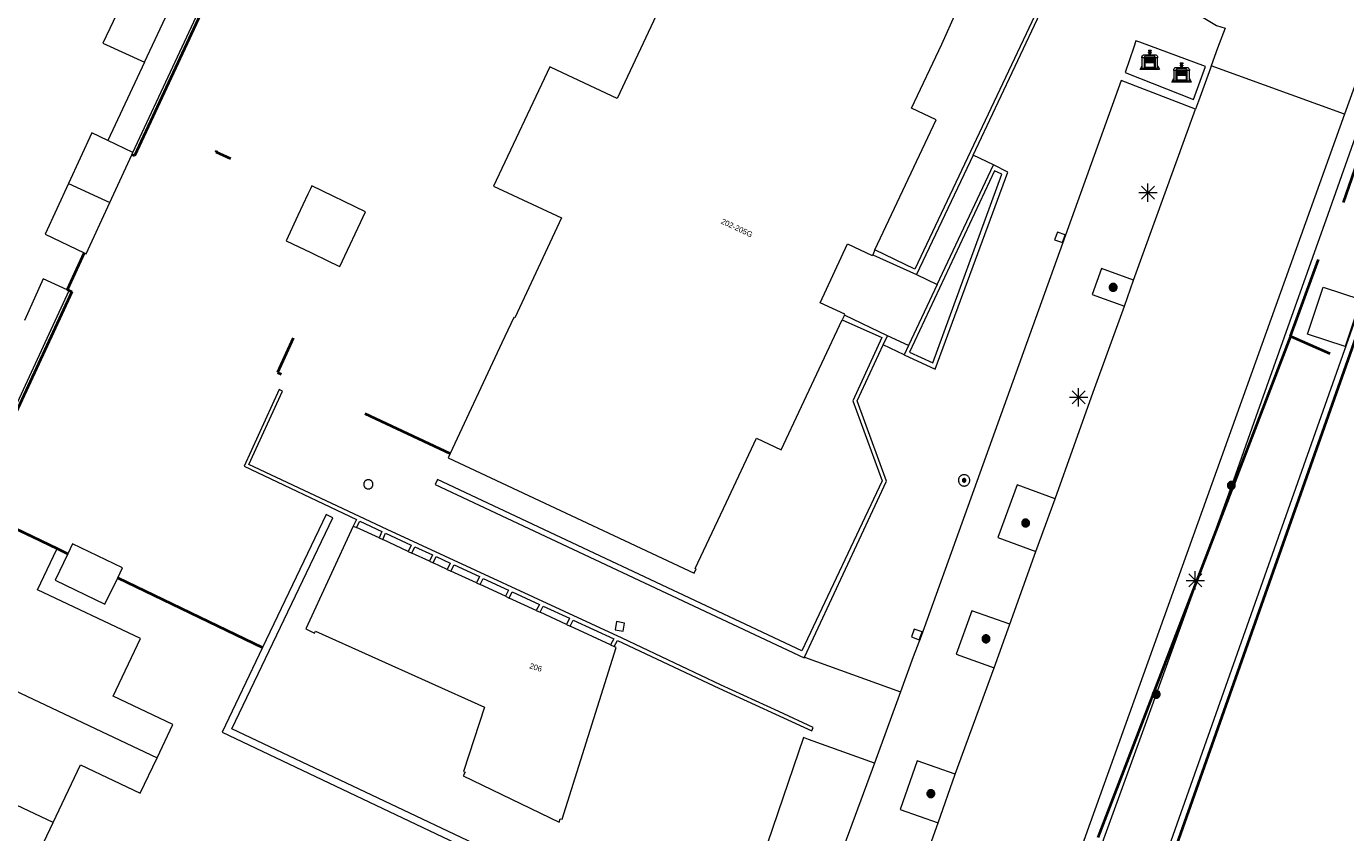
# Model space of a CAD drawing. Header units: metres. Extents: x 135779 to 137489, y 452643 to 455118.
# Tile 26 of 256: x 136260 to 136332, y 453108 to 453152. Entities that reach past the tile are written whole.
import ezdxf
from ezdxf.enums import TextEntityAlignment as Align

# ---------------------------------------------------------------- set-up
doc = ezdxf.new("R2010")
doc.units = ezdxf.units.M
doc.linetypes.add('DGN_Style_4', pattern=[89.853097, 44.898487, -22.449243, 0.056123, -22.449243])
for name, color, linetype, lineweight in [('KTop_BAK_Afval apart plaats', 96, 'Continuous', 13), ('KTop_BTD_Groenvoorziening', 62, 'Continuous', 13), ('KTop_NAR_Huisnummer (t)', 7, 'Continuous', 13), ('KTop_OBW_Overig Plus', 1, 'Continuous', 13), ('KTop_PAL_Afsluitpaal', 222, 'Continuous', 13), ('KTop_PAL_Lichtmast', 40, 'Continuous', 13), ('KTop_PND_Grondvlaksituatie van BAG-pand [tachy]', 1, 'Continuous', 13), ('KTop_PND_Pandscheiding', 40, 'Continuous', 13), ('KTop_PUT_Inspectie- of rioolput', 15, 'Continuous', 13), ('KTop_PUT_Kolk', 15, 'Continuous', 13), ('KTop_SHD_Damwand (l)', 1, 'Continuous', 40), ('KTop_SHD_Hek (l)', 15, 'DGN_Style_4', 40), ('KTop_SHD_Kademuur', 16, 'Continuous', 13), ('KTop_SHD_Muur', 15, 'Continuous', 13), ('KTop_VGO_Boom', 92, 'Continuous', 13), ('KTop_WGD_Parkeervlak', 251, 'Continuous', 13), ('KTop_WGD_Rijbaan_Lokale weg', 251, 'Continuous', 13), ('KTop_WGD_Rijbaan_Lokale weg_verkeersdrempel', 40, 'Continuous', 13), ('KTop_WGD_Voetpad', 251, 'Continuous', 13), ('KTop_WGD_Voetpad op trap', 251, 'Continuous', 13), ('KTop_WGD_Voetpad_achterpad', 251, 'Continuous', 13)]:
    doc.layers.add(name, color=color, linetype=linetype, lineweight=lineweight)
doc.styles.add('Style-ROVU', font='ROVU.shx')

# ---------------------------------------------------------------- blocks, each defined once
blk = doc.blocks.new('BAK_Afval_apart_plaats')
at = {"layer": 'KTop_BAK_Afval apart plaats'}
for p, q in [((-0.43, 0.141), (-0.425, 0.168)), ((-0.43, 0.118), (-0.43, 0.141)), ((-0.29, 0.118), (-0.43, 0.118)), ((-0.43, 0.118), (-0.43, -0.457)), ((-0.29, 0.118), (-0.43, 0.118)), ((-0.425, 0.168), (-0.416, 0.193)), ((-0.416, 0.193), (-0.403, 0.215)), ((-0.403, 0.215), (-0.384, 0.24)), ((-0.384, 0.24), (-0.364, 0.258)), ((-0.364, 0.258), (-0.342, 0.272)), ((-0.342, 0.272), (0, 0.272)), ((-0.282, 0.167), (-0.29, 0.146)), ((-0.282, 0.167), (-0.29, 0.146)), ((-0.29, 0.146), (-0.29, 0.118)), ((-0.29, 0.146), (-0.29, 0.118)), ((-0.29, -0.429), (-0.29, 0.118)), ((-0.29, 0.118), (-0.29, -0.429)), ((-0.273, 0.186), (-0.282, 0.167)), ((-0.273, 0.186), (-0.282, 0.167)), ((-0.248, 0.217), (-0.273, 0.186)), ((-0.248, 0.217), (-0.273, 0.186)), ((0.248, 0.217), (-0.248, 0.217)), ((0.248, 0.217), (-0.248, 0.217)), ((-0.242, 0.081), (-0.242, 0.153)), ((-0.242, 0.153), (0.242, 0.153)), ((0.242, 0.081), (-0.242, 0.081)), ((-0.242, 0.034), (-0.242, 0.081)), ((-0.242, 0.081), (0.242, 0.081)), ((-0.242, -0.059), (-0.242, 0.034)), ((-0.242, 0.034), (0.242, 0.034)), ((0.242, 0.034), (-0.242, 0.034)), ((-0.073, 0.513), (-0.072, 0.515)), ((-0.073, 0.513), (-0.073, 0.49)), ((-0.072, 0.511), (-0.073, 0.513)), ((-0.072, 0.511), (-0.073, 0.513)), ((-0.073, 0.49), (-0.072, 0.488)), ((-0.073, 0.399), (-0.073, 0.376)), ((-0.072, 0.397), (-0.073, 0.399)), ((-0.073, 0.376), (-0.072, 0.374)), ((-0.072, 0.515), (-0.071, 0.516)), ((-0.07, 0.51), (-0.072, 0.511)), ((-0.07, 0.51), (-0.072, 0.511)), ((-0.072, 0.488), (-0.07, 0.486)), ((-0.07, 0.396), (-0.072, 0.397)), ((-0.072, 0.374), (-0.07, 0.373)), ((-0.071, 0.516), (-0.07, 0.517)), ((-0.07, 0.517), (-0.067, 0.519)), ((-0.069, 0.509), (-0.07, 0.51)), ((-0.069, 0.509), (-0.07, 0.51)), ((-0.07, 0.486), (-0.069, 0.485)), ((-0.069, 0.395), (-0.07, 0.396)), ((-0.07, 0.373), (-0.069, 0.371)), ((-0.066, 0.507), (-0.069, 0.509)), ((-0.066, 0.507), (-0.069, 0.509)), ((-0.069, 0.485), (-0.066, 0.484)), ((-0.066, 0.394), (-0.069, 0.395)), ((-0.069, 0.371), (-0.066, 0.37)), ((-0.067, 0.519), (-0.065, 0.52)), ((-0.063, 0.506), (-0.066, 0.507)), ((-0.063, 0.506), (-0.066, 0.507)), ((-0.066, 0.484), (-0.063, 0.483)), ((-0.063, 0.392), (-0.066, 0.394)), ((-0.066, 0.37), (-0.063, 0.369)), ((-0.065, 0.52), (-0.061, 0.521)), ((-0.059, 0.505), (-0.063, 0.506)), ((-0.059, 0.505), (-0.063, 0.506)), ((-0.063, 0.483), (-0.059, 0.482)), ((-0.059, 0.391), (-0.063, 0.392)), ((-0.063, 0.369), (-0.059, 0.368)), ((-0.061, 0.521), (-0.055, 0.523)), ((-0.054, 0.504), (-0.059, 0.505)), ((-0.054, 0.504), (-0.059, 0.505)), ((-0.059, 0.482), (-0.054, 0.481)), ((-0.054, 0.39), (-0.059, 0.391)), ((-0.059, 0.368), (-0.054, 0.367)), ((-0.055, 0.523), (-0.049, 0.524)), ((-0.048, 0.503), (-0.054, 0.504)), ((-0.048, 0.503), (-0.054, 0.504)), ((-0.054, 0.481), (-0.048, 0.48)), ((-0.048, 0.389), (-0.054, 0.39)), ((-0.054, 0.367), (-0.048, 0.366)), ((-0.049, 0.524), (-0.043, 0.525)), ((-0.043, 0.502), (-0.048, 0.503)), ((-0.043, 0.502), (-0.048, 0.503)), ((-0.048, 0.48), (-0.043, 0.479)), ((-0.043, 0.388), (-0.048, 0.389)), ((-0.048, 0.366), (-0.043, 0.365)), ((-0.043, 0.525), (-0.035, 0.526)), ((-0.036, 0.501), (-0.043, 0.502)), ((-0.036, 0.501), (-0.043, 0.502)), ((-0.043, 0.479), (-0.036, 0.478)), ((-0.036, 0.388), (-0.043, 0.388)), ((-0.043, 0.365), (-0.036, 0.364)), ((-0.03, 0.501), (-0.036, 0.501)), ((-0.03, 0.501), (-0.036, 0.501)), ((-0.036, 0.478), (-0.03, 0.478)), ((-0.03, 0.387), (-0.036, 0.388)), ((-0.036, 0.364), (-0.03, 0.364)), ((-0.035, 0.526), (-0.029, 0.527)), ((-0.021, 0.5), (-0.03, 0.501)), ((-0.021, 0.5), (-0.03, 0.501)), ((-0.03, 0.478), (-0.028, 0.478)), ((-0.021, 0.387), (-0.03, 0.387)), ((-0.03, 0.364), (-0.028, 0.364)), ((-0.029, 0.527), (-0.023, 0.527)), ((-0.028, 0.478), (-0.021, 0.477)), ((-0.028, 0.468), (-0.028, 0.478)), ((-0.028, 0.478), (-0.021, 0.477)), ((-0.028, 0.4), (-0.028, 0.468)), ((-0.028, 0.468), (-0.021, 0.468)), ((-0.021, 0.468), (-0.028, 0.468)), ((-0.021, 0.4), (-0.028, 0.4)), ((-0.028, 0.364), (-0.021, 0.363)), ((-0.028, 0.355), (-0.028, 0.364)), ((-0.028, 0.364), (-0.021, 0.363)), ((-0.028, 0.272), (-0.028, 0.355)), ((-0.028, 0.355), (-0.021, 0.354)), ((-0.021, 0.354), (-0.028, 0.355)), ((0.028, 0.272), (-0.028, 0.272)), ((-0.023, 0.527), (-0.013, 0.528)), ((-0.014, 0.5), (-0.021, 0.5)), ((-0.014, 0.5), (-0.021, 0.5)), ((-0.021, 0.477), (-0.014, 0.477)), ((-0.021, 0.477), (-0.014, 0.477)), ((-0.021, 0.468), (-0.014, 0.468)), ((-0.014, 0.468), (-0.021, 0.468)), ((-0.014, 0.399), (-0.021, 0.4)), ((-0.014, 0.386), (-0.021, 0.387)), ((-0.021, 0.363), (-0.014, 0.363)), ((-0.021, 0.363), (-0.014, 0.363)), ((-0.021, 0.354), (-0.014, 0.354)), ((-0.014, 0.354), (-0.021, 0.354)), ((0, 0.5), (-0.014, 0.5)), ((0, 0.5), (-0.014, 0.5)), ((-0.014, 0.477), (0, 0.477)), ((-0.014, 0.477), (0, 0.477)), ((-0.014, 0.468), (0, 0.468)), ((0, 0.468), (-0.014, 0.468)), ((0, 0.399), (-0.014, 0.399)), ((0, 0.386), (-0.014, 0.386)), ((-0.014, 0.363), (0, 0.363)), ((-0.014, 0.363), (0, 0.363)), ((-0.014, 0.354), (0, 0.354)), ((0, 0.354), (-0.014, 0.354)), ((-0.013, 0.528), (-0.005, 0.528)), ((-0.005, 0.528), (0, 0.528)), ((0, 0.528), (0.005, 0.528)), ((0, 0.5), (0, 0.477)), ((0, 0.477), (0, 0.5)), ((0, 0.477), (0, 0.5)), ((0, 0.5), (0.014, 0.5)), ((0.014, 0.5), (0, 0.5)), ((0.014, 0.477), (0, 0.477)), ((0, 0.477), (0.014, 0.477)), ((0.014, 0.468), (0, 0.468)), ((0, 0.468), (0, 0.399)), ((0, 0.468), (0, 0.399)), ((0.014, 0.468), (0, 0.468)), ((0, 0.399), (0.014, 0.399)), ((0, 0.363), (0, 0.386)), ((0, 0.363), (0, 0.386)), ((0, 0.386), (0.014, 0.386)), ((0.014, 0.363), (0, 0.363)), ((0, 0.363), (0.014, 0.363)), ((0, 0.354), (0.014, 0.354)), ((0, 0.272), (0, 0.354)), ((0, 0.354), (0, 0.272)), ((0.014, 0.354), (0, 0.354)), ((0, 0.272), (0.342, 0.272)), ((0.028, 0.272), (0, 0.272)), ((0, 0.272), (0.028, 0.272)), ((0.005, 0.528), (0.013, 0.528)), ((0.013, 0.528), (0.023, 0.527)), ((0.014, 0.5), (0.021, 0.5)), ((0.021, 0.5), (0.014, 0.5)), ((0.021, 0.477), (0.014, 0.477)), ((0.014, 0.477), (0.021, 0.477)), ((0.021, 0.468), (0.014, 0.468)), ((0.021, 0.468), (0.014, 0.468)), ((0.014, 0.399), (0.021, 0.4)), ((0.014, 0.386), (0.021, 0.387)), ((0.021, 0.363), (0.014, 0.363)), ((0.014, 0.363), (0.021, 0.363)), ((0.014, 0.354), (0.021, 0.354)), ((0.021, 0.354), (0.014, 0.354)), ((0.021, 0.5), (0.03, 0.501)), ((0.03, 0.501), (0.021, 0.5)), ((0.028, 0.478), (0.021, 0.477)), ((0.021, 0.477), (0.028, 0.478)), ((0.021, 0.468), (0.028, 0.468)), ((0.028, 0.468), (0.021, 0.468)), ((0.028, 0.468), (0.021, 0.468)), ((0.021, 0.4), (0.028, 0.4)), ((0.021, 0.387), (0.03, 0.387)), ((0.028, 0.364), (0.021, 0.363)), ((0.021, 0.363), (0.028, 0.364)), ((0.021, 0.354), (0.028, 0.355)), ((0.028, 0.355), (0.021, 0.354)), ((0.023, 0.527), (0.029, 0.527)), ((0.03, 0.478), (0.028, 0.478)), ((0.028, 0.478), (0.028, 0.468)), ((0.028, 0.4), (0.028, 0.468)), ((0.03, 0.364), (0.028, 0.364)), ((0.028, 0.364), (0.028, 0.355)), ((0.028, 0.355), (0.028, 0.272)), ((0.029, 0.527), (0.035, 0.526)), ((0.03, 0.501), (0.036, 0.501)), ((0.036, 0.501), (0.03, 0.501)), ((0.036, 0.478), (0.03, 0.478)), ((0.03, 0.387), (0.036, 0.388)), ((0.036, 0.364), (0.03, 0.364)), ((0.035, 0.526), (0.043, 0.525)), ((0.036, 0.501), (0.043, 0.502)), ((0.043, 0.502), (0.036, 0.501)), ((0.043, 0.479), (0.036, 0.478)), ((0.036, 0.388), (0.043, 0.388)), ((0.043, 0.365), (0.036, 0.364)), ((0.043, 0.525), (0.049, 0.524)), ((0.043, 0.502), (0.048, 0.503)), ((0.048, 0.503), (0.043, 0.502)), ((0.048, 0.48), (0.043, 0.479)), ((0.043, 0.388), (0.048, 0.389)), ((0.048, 0.366), (0.043, 0.365)), ((0.048, 0.503), (0.054, 0.504)), ((0.054, 0.504), (0.048, 0.503)), ((0.054, 0.481), (0.048, 0.48)), ((0.048, 0.389), (0.054, 0.39)), ((0.054, 0.367), (0.048, 0.366)), ((0.049, 0.524), (0.055, 0.523)), ((0.054, 0.504), (0.059, 0.505)), ((0.059, 0.505), (0.054, 0.504)), ((0.059, 0.482), (0.054, 0.481)), ((0.054, 0.39), (0.059, 0.391)), ((0.059, 0.368), (0.054, 0.367)), ((0.055, 0.523), (0.061, 0.521)), ((0.059, 0.505), (0.063, 0.506)), ((0.063, 0.506), (0.059, 0.505)), ((0.063, 0.483), (0.059, 0.482)), ((0.059, 0.391), (0.063, 0.392)), ((0.063, 0.369), (0.059, 0.368)), ((0.061, 0.521), (0.065, 0.52)), ((0.063, 0.506), (0.066, 0.507)), ((0.066, 0.507), (0.063, 0.506)), ((0.066, 0.484), (0.063, 0.483)), ((0.063, 0.392), (0.066, 0.394)), ((0.066, 0.37), (0.063, 0.369)), ((0.065, 0.52), (0.067, 0.519)), ((0.066, 0.507), (0.069, 0.509)), ((0.069, 0.509), (0.066, 0.507)), ((0.069, 0.485), (0.066, 0.484)), ((0.066, 0.394), (0.069, 0.395)), ((0.069, 0.371), (0.066, 0.37)), ((0.067, 0.519), (0.07, 0.517)), ((0.069, 0.509), (0.07, 0.51)), ((0.07, 0.51), (0.069, 0.509)), ((0.07, 0.486), (0.069, 0.485)), ((0.069, 0.395), (0.07, 0.396)), ((0.07, 0.373), (0.069, 0.371)), ((0.07, 0.517), (0.071, 0.516)), ((0.07, 0.51), (0.072, 0.511)), ((0.072, 0.511), (0.07, 0.51)), ((0.072, 0.488), (0.07, 0.486)), ((0.07, 0.396), (0.072, 0.397)), ((0.072, 0.374), (0.07, 0.373)), ((0.071, 0.516), (0.072, 0.515)), ((0.072, 0.515), (0.073, 0.513)), ((0.072, 0.511), (0.073, 0.513)), ((0.073, 0.513), (0.072, 0.511)), ((0.073, 0.49), (0.072, 0.488)), ((0.072, 0.397), (0.073, 0.399)), ((0.073, 0.376), (0.072, 0.374)), ((0.073, 0.513), (0.073, 0.49)), ((0.073, 0.399), (0.073, 0.376)), ((0.242, 0.153), (0.242, 0.081)), ((0.242, 0.081), (0.242, 0.034)), ((0.242, 0.034), (0.242, -0.059)), ((0.273, 0.186), (0.248, 0.217)), ((0.273, 0.186), (0.248, 0.217)), ((0.282, 0.167), (0.273, 0.186)), ((0.282, 0.167), (0.273, 0.186)), ((0.29, 0.146), (0.282, 0.167)), ((0.29, 0.146), (0.282, 0.167)), ((0.29, 0.118), (0.29, 0.146)), ((0.29, 0.118), (0.29, 0.146)), ((0.43, 0.118), (0.29, 0.118)), ((0.29, 0.118), (0.29, -0.429)), ((0.43, 0.118), (0.29, 0.118)), ((0.29, -0.429), (0.29, 0.118)), ((0.342, 0.272), (0.364, 0.258)), ((0.364, 0.258), (0.384, 0.24)), ((0.384, 0.24), (0.403, 0.215)), ((0.403, 0.215), (0.416, 0.193)), ((0.416, 0.193), (0.425, 0.168)), ((0.425, 0.168), (0.43, 0.141)), ((0.43, 0.141), (0.43, 0.118)), ((0.43, -0.457), (0.43, 0.118)), ((-0.528, -0.528), (-0.43, -0.332)), ((0.528, -0.528), (-0.528, -0.528)), ((-0.43, -0.332), (-0.43, -0.457)), ((-0.43, -0.457), (0.43, -0.457)), ((-0.43, -0.457), (0.43, -0.457)), ((0.29, -0.429), (-0.29, -0.429)), ((-0.29, -0.429), (0.29, -0.429)), ((0.242, -0.059), (-0.242, -0.059)), ((-0.242, -0.059), (-0.242, -0.092)), ((0.242, -0.059), (-0.242, -0.059)), ((-0.242, -0.092), (0.242, -0.092)), ((-0.242, -0.11), (-0.242, -0.092)), ((-0.242, -0.092), (0.242, -0.092)), ((0.242, -0.11), (-0.242, -0.11)), ((0.242, -0.11), (-0.242, -0.11)), ((-0.242, -0.147), (0.242, -0.147)), ((-0.242, -0.41), (-0.242, -0.147)), ((0.242, -0.41), (-0.242, -0.41)), ((0.242, -0.11), (0.242, -0.059)), ((0.242, -0.092), (0.242, -0.11)), ((0.242, -0.092), (0.242, -0.11)), ((0.242, -0.147), (0.242, -0.41)), ((0.43, -0.457), (0.43, -0.332)), ((0.43, -0.332), (0.528, -0.528))]:
    blk.add_line(p, q, dxfattribs=at)
at = {"layer": 'KTop_BAK_Afval apart plaats', "flags": 128}
blk.add_lwpolyline([(0.029, 0.413), (0.035, 0.412), (0.043, 0.411), (0.049, 0.41), (0.055, 0.409), (0.061, 0.407), (0.065, 0.406), (0.067, 0.405), (0.07, 0.403), (0.071, 0.402), (0.072, 0.401), (0.073, 0.399), (0.072, 0.397), (0.07, 0.396), (0.069, 0.395), (0.066, 0.394), (0.063, 0.392), (0.059, 0.391), (0.054, 0.39), (0.048, 0.389), (0.043, 0.388), (0.036, 0.388), (0.03, 0.387), (0.021, 0.387), (0.014, 0.386), (0, 0.386), (-0.014, 0.386), (-0.021, 0.387), (-0.03, 0.387), (-0.036, 0.388), (-0.043, 0.388), (-0.048, 0.389), (-0.054, 0.39), (-0.059, 0.391), (-0.063, 0.392), (-0.066, 0.394), (-0.069, 0.395), (-0.07, 0.396), (-0.072, 0.397), (-0.073, 0.399), (-0.072, 0.401), (-0.071, 0.402), (-0.07, 0.403), (-0.067, 0.405), (-0.065, 0.406), (-0.061, 0.407), (-0.055, 0.409), (-0.049, 0.41), (-0.043, 0.411), (-0.035, 0.412), (-0.029, 0.413), (-0.028, 0.413), (-0.028, 0.4), (-0.021, 0.4), (-0.014, 0.399), (0, 0.399), (0.014, 0.399), (0.021, 0.4), (0.028, 0.4), (0.028, 0.413), (0.029, 0.413), (0.028, 0.413)], dxfattribs=at)
at = {"layer": 'KTop_BAK_Afval apart plaats'}
for p in [(0, 0), (-0.43, -0.457)]:
    blk.add_point(p, dxfattribs=at)
blk = doc.blocks.new('PAL_Lichtmast')
at = {"layer": 'KTop_PAL_Lichtmast'}
for p, q in [((-0.354, -0.354), (0.354, 0.354)), ((0.354, -0.354), (-0.354, 0.354)), ((0, -0.5), (0, 0.5)), ((-0.5, 0), (0.5, 0))]:
    blk.add_line(p, q, dxfattribs=at)
blk = doc.blocks.new('PAL_Afsluitpaal')
at = {"layer": 'KTop_PAL_Afsluitpaal', "flags": 128}
blk.add_lwpolyline([(0.25, 0), (0.249, 0.026), (0.245, 0.052), (0.238, 0.077), (0.228, 0.102), (0.217, 0.125), (0.202, 0.147), (0.186, 0.167), (0.167, 0.186), (0.147, 0.202), (0.125, 0.217), (0.102, 0.228), (0.077, 0.238), (0.052, 0.245), (0.026, 0.249), (0, 0.25), (-0.026, 0.249), (-0.052, 0.245), (-0.077, 0.238), (-0.102, 0.228), (-0.125, 0.217), (-0.147, 0.202), (-0.167, 0.186), (-0.186, 0.167), (-0.202, 0.147), (-0.217, 0.125), (-0.228, 0.102), (-0.238, 0.077), (-0.245, 0.052), (-0.249, 0.026), (-0.25, 0), (-0.249, -0.026), (-0.245, -0.052), (-0.238, -0.077), (-0.228, -0.102), (-0.217, -0.125), (-0.202, -0.147), (-0.186, -0.167), (-0.167, -0.186), (-0.147, -0.202), (-0.125, -0.217), (-0.102, -0.228), (-0.077, -0.238), (-0.052, -0.245), (-0.026, -0.249), (0, -0.25), (0.026, -0.249), (0.052, -0.245), (0.077, -0.238), (0.102, -0.228), (0.125, -0.217), (0.147, -0.202), (0.167, -0.186), (0.186, -0.167), (0.202, -0.147), (0.217, -0.125), (0.228, -0.102), (0.238, -0.077), (0.245, -0.052), (0.249, -0.026), (0.25, 0)], dxfattribs=at)
blk = doc.blocks.new('PUT_Inspectie-_of_rioolput')
at = {"layer": 'KTop_PUT_Inspectie- of rioolput', "flags": 128}
for points in [[(0.31, 0), (0.308, 0.032), (0.303, 0.064), (0.294, 0.095), (0.283, 0.126), (0.268, 0.155), (0.25, 0.182), (0.23, 0.207), (0.207, 0.23), (0.182, 0.25), (0.154, 0.268), (0.126, 0.283), (0.095, 0.294), (0.064, 0.303), (0.032, 0.308), (0, 0.309), (-0.032, 0.308), (-0.064, 0.303), (-0.096, 0.294), (-0.126, 0.283), (-0.155, 0.268), (-0.182, 0.25), (-0.207, 0.23), (-0.23, 0.207), (-0.25, 0.182), (-0.268, 0.154), (-0.283, 0.126), (-0.294, 0.095), (-0.303, 0.064), (-0.308, 0.032), (-0.309, 0), (-0.308, -0.032), (-0.303, -0.064), (-0.294, -0.096), (-0.283, -0.126), (-0.268, -0.155), (-0.25, -0.182), (-0.23, -0.207), (-0.207, -0.23), (-0.182, -0.25), (-0.155, -0.268), (-0.126, -0.283), (-0.096, -0.294), (-0.064, -0.303), (-0.032, -0.308), (0, -0.309), (0.032, -0.308), (0.064, -0.303), (0.095, -0.294), (0.126, -0.283), (0.155, -0.268), (0.182, -0.25), (0.207, -0.23), (0.23, -0.207), (0.25, -0.182), (0.268, -0.155), (0.283, -0.126), (0.294, -0.096), (0.303, -0.064), (0.308, -0.032), (0.31, 0)], [(0.095, 0), (0.094, 0.009), (0.092, 0.019), (0.09, 0.029), (0.086, 0.038), (0.082, 0.047), (0.076, 0.055), (0.07, 0.063), (0.063, 0.07), (0.055, 0.076), (0.047, 0.082), (0.038, 0.086), (0.029, 0.09), (0.019, 0.092), (0.009, 0.094), (0, 0.094), (-0.01, 0.094), (-0.02, 0.092), (-0.029, 0.09), (-0.039, 0.086), (-0.048, 0.082), (-0.056, 0.076), (-0.064, 0.07), (-0.071, 0.063), (-0.077, 0.055), (-0.082, 0.047), (-0.087, 0.038), (-0.09, 0.029), (-0.093, 0.019), (-0.094, 0.009), (-0.095, 0), (-0.094, -0.01), (-0.093, -0.02), (-0.09, -0.029), (-0.087, -0.039), (-0.082, -0.048), (-0.077, -0.056), (-0.071, -0.064), (-0.064, -0.071), (-0.056, -0.077), (-0.047, -0.082), (-0.039, -0.087), (-0.029, -0.09), (-0.02, -0.093), (-0.01, -0.094), (0, -0.095), (0.009, -0.094), (0.019, -0.093), (0.029, -0.09), (0.038, -0.087), (0.047, -0.082), (0.055, -0.077), (0.063, -0.071), (0.07, -0.064), (0.076, -0.056), (0.082, -0.047), (0.086, -0.039), (0.09, -0.029), (0.092, -0.02), (0.094, -0.01), (0.095, 0)], [(0.035, 0), (0.034, 0.003), (0.034, 0.007), (0.033, 0.01), (0.031, 0.014), (0.03, 0.017), (0.028, 0.02), (0.026, 0.023), (0.023, 0.026), (0.02, 0.028), (0.017, 0.03), (0.014, 0.031), (0.01, 0.033), (0.007, 0.034), (0.003, 0.034), (0, 0.034), (-0.004, 0.034), (-0.007, 0.034), (-0.011, 0.033), (-0.014, 0.031), (-0.018, 0.03), (-0.021, 0.028), (-0.023, 0.026), (-0.026, 0.023), (-0.028, 0.02), (-0.03, 0.017), (-0.032, 0.014), (-0.033, 0.01), (-0.034, 0.007), (-0.035, 0.003), (-0.035, 0), (-0.035, -0.004), (-0.034, -0.007), (-0.033, -0.011), (-0.032, -0.014), (-0.03, -0.018), (-0.028, -0.021), (-0.026, -0.023), (-0.023, -0.026), (-0.021, -0.028), (-0.017, -0.03), (-0.014, -0.032), (-0.011, -0.033), (-0.007, -0.034), (-0.004, -0.035), (0, -0.035), (0.003, -0.035), (0.007, -0.034), (0.01, -0.033), (0.014, -0.032), (0.017, -0.03), (0.02, -0.028), (0.023, -0.026), (0.026, -0.023), (0.028, -0.021), (0.03, -0.017), (0.031, -0.014), (0.033, -0.011), (0.034, -0.007), (0.034, -0.004), (0.035, 0)], [(0.01, 0.02), (0.007, 0.02), (0.005, 0.021), (0.003, 0.022), (0.001, 0.022), (-0.001, 0.022), (-0.004, 0.022), (-0.006, 0.021), (-0.008, 0.02), (-0.01, 0.019), (-0.012, 0.018), (-0.014, 0.017), (-0.016, 0.015), (-0.017, 0.013), (-0.019, 0.012), (-0.02, 0.009), (-0.021, 0.007), (-0.022, 0.005), (-0.022, 0.003), (-0.022, 0.001), (-0.022, -0.001), (-0.022, -0.004), (-0.022, -0.006), (-0.021, -0.008), (-0.02, -0.01), (-0.019, -0.012), (-0.017, -0.014), (-0.016, -0.016), (-0.014, -0.017), (-0.012, -0.019), (-0.01, -0.02), (-0.008, -0.021), (-0.006, -0.022), (-0.003, -0.022), (-0.001, -0.022), (0.001, -0.022), (0.003, -0.022), (0.005, -0.022), (0.008, -0.021), (0.01, -0.02), (0.012, -0.019), (0.014, -0.017), (0.015, -0.016), (0.017, -0.014), (0.018, -0.012), (0.02, -0.01), (0.02, -0.008), (0.021, -0.006), (0.022, -0.003), (0.022, -0.001), (0.022, 0.001), (0.022, 0.003), (0.021, 0.005), (0.02, 0.008), (0.019, 0.01), (0.018, 0.012), (0.017, 0.014), (0.015, 0.015), (0.013, 0.017), (0.012, 0.018), (0.01, 0.02)]]:
    blk.add_lwpolyline(points, dxfattribs=at)
blk = doc.blocks.new('PUT_Kolk')
at = {"layer": 'KTop_PUT_Kolk', "flags": 128}
blk.add_lwpolyline([(0.225, -0.225), (0.225, 0.225), (-0.225, 0.225), (-0.225, -0.225), (0.225, -0.225)], dxfattribs=at)
blk = doc.blocks.new('VGO_Boom')
at = {"layer": 'KTop_VGO_Boom', "flags": 128}
for points in [[(0.215, 0), (0.214, 0.022), (0.21, 0.045), (0.204, 0.066), (0.196, 0.087), (0.186, 0.108), (0.174, 0.126), (0.16, 0.144), (0.144, 0.16), (0.126, 0.174), (0.107, 0.186), (0.087, 0.196), (0.066, 0.204), (0.045, 0.21), (0.022, 0.214), (-0.001, 0.215), (-0.023, 0.214), (-0.045, 0.21), (-0.067, 0.204), (-0.088, 0.196), (-0.108, 0.186), (-0.127, 0.174), (-0.144, 0.16), (-0.16, 0.144), (-0.174, 0.126), (-0.187, 0.107), (-0.197, 0.087), (-0.205, 0.066), (-0.211, 0.045), (-0.214, 0.022), (-0.215, -0.001), (-0.214, -0.023), (-0.211, -0.045), (-0.205, -0.067), (-0.197, -0.088), (-0.187, -0.108), (-0.174, -0.127), (-0.16, -0.144), (-0.144, -0.16), (-0.127, -0.174), (-0.108, -0.187), (-0.088, -0.197), (-0.067, -0.205), (-0.045, -0.211), (-0.023, -0.214), (0, -0.215), (0.022, -0.214), (0.045, -0.211), (0.066, -0.205), (0.087, -0.197), (0.108, -0.187), (0.126, -0.174), (0.144, -0.16), (0.16, -0.144), (0.174, -0.127), (0.186, -0.108), (0.196, -0.088), (0.204, -0.067), (0.21, -0.045), (0.214, -0.023), (0.215, -0.001)], [(0.155, 0), (0.154, 0.016), (0.152, 0.032), (0.147, 0.048), (0.142, 0.063), (0.134, 0.078), (0.125, 0.091), (0.115, 0.104), (0.104, 0.115), (0.091, 0.125), (0.077, 0.134), (0.063, 0.142), (0.048, 0.147), (0.032, 0.152), (0.016, 0.154), (-0.001, 0.155), (-0.017, 0.154), (-0.033, 0.152), (-0.048, 0.147), (-0.064, 0.142), (-0.078, 0.134), (-0.092, 0.125), (-0.104, 0.115), (-0.116, 0.104), (-0.126, 0.091), (-0.135, 0.077), (-0.142, 0.063), (-0.148, 0.048), (-0.152, 0.032), (-0.155, 0.016), (-0.155, -0.001), (-0.155, -0.017), (-0.152, -0.033), (-0.148, -0.048), (-0.142, -0.064), (-0.135, -0.078), (-0.126, -0.092), (-0.116, -0.104), (-0.104, -0.116), (-0.092, -0.126), (-0.078, -0.135), (-0.064, -0.142), (-0.048, -0.148), (-0.033, -0.152), (-0.017, -0.155), (0, -0.155), (0.016, -0.155), (0.032, -0.152), (0.048, -0.148), (0.063, -0.142), (0.078, -0.135), (0.091, -0.126), (0.104, -0.116), (0.115, -0.104), (0.125, -0.092), (0.134, -0.078), (0.142, -0.064), (0.147, -0.048), (0.152, -0.033), (0.154, -0.017), (0.155, -0.001)], [(0.095, 0), (0.094, 0.01), (0.093, 0.02), (0.09, 0.029), (0.087, 0.039), (0.082, 0.048), (0.077, 0.056), (0.071, 0.064), (0.064, 0.071), (0.056, 0.077), (0.047, 0.082), (0.039, 0.087), (0.029, 0.09), (0.02, 0.093), (0.01, 0.094), (-0.001, 0.095), (-0.01, 0.094), (-0.02, 0.093), (-0.03, 0.09), (-0.039, 0.087), (-0.048, 0.082), (-0.056, 0.077), (-0.064, 0.071), (-0.071, 0.064), (-0.077, 0.056), (-0.083, 0.047), (-0.087, 0.039), (-0.091, 0.029), (-0.093, 0.02), (-0.095, 0.01), (-0.095, -0.001), (-0.095, -0.01), (-0.093, -0.02), (-0.091, -0.03), (-0.087, -0.039), (-0.083, -0.048), (-0.077, -0.056), (-0.071, -0.064), (-0.064, -0.071), (-0.056, -0.077), (-0.048, -0.083), (-0.039, -0.087), (-0.03, -0.091), (-0.02, -0.093), (-0.01, -0.095), (0, -0.095), (0.01, -0.095), (0.02, -0.093), (0.029, -0.091), (0.039, -0.087), (0.048, -0.083), (0.056, -0.077), (0.064, -0.071), (0.071, -0.064), (0.077, -0.056), (0.082, -0.048), (0.087, -0.039), (0.09, -0.03), (0.093, -0.02), (0.094, -0.01), (0.095, -0.001)], [(0.035, 0), (0.035, 0.004), (0.034, 0.007), (0.033, 0.011), (0.032, 0.014), (0.03, 0.018), (0.028, 0.021), (0.026, 0.023), (0.023, 0.026), (0.021, 0.028), (0.017, 0.03), (0.014, 0.032), (0.011, 0.033), (0.007, 0.034), (0.004, 0.035), (-0.001, 0.035), (-0.004, 0.035), (-0.008, 0.034), (-0.011, 0.033), (-0.015, 0.032), (-0.018, 0.03), (-0.021, 0.028), (-0.024, 0.026), (-0.027, 0.023), (-0.029, 0.021), (-0.031, 0.017), (-0.032, 0.014), (-0.034, 0.011), (-0.035, 0.007), (-0.035, 0.004), (-0.035, -0.001), (-0.035, -0.004), (-0.035, -0.008), (-0.034, -0.011), (-0.032, -0.015), (-0.031, -0.018), (-0.029, -0.021), (-0.027, -0.024), (-0.024, -0.027), (-0.021, -0.029), (-0.018, -0.031), (-0.015, -0.032), (-0.011, -0.034), (-0.008, -0.035), (-0.004, -0.035), (0, -0.035), (0.004, -0.035), (0.007, -0.035), (0.011, -0.034), (0.014, -0.032), (0.018, -0.031), (0.021, -0.029), (0.023, -0.027), (0.026, -0.024), (0.028, -0.021), (0.03, -0.018), (0.032, -0.015), (0.033, -0.011), (0.034, -0.008), (0.035, -0.004), (0.035, 0)]]:
    blk.add_lwpolyline(points, dxfattribs=at)

msp = doc.modelspace()

# ---------------------------------------------------------------- linework, layer by layer
at = {"layer": 'KTop_BTD_Groenvoorziening', "flags": 128}
for points in [[(136350.825, 453196.298), (136346.317, 453183.982), (136342.597, 453173.892), (136338.038, 453161.296), (136333.967, 453150.147), (136331.104, 453142.085), (136330.266, 453139.727), (136327.183, 453131.046), (136325.851, 453127.297), (136324.405, 453123.283), (136321.756, 453115.934), (136321.133, 453114.228), (136318.877, 453108.046), (136317.584, 453104.503), (136313.82, 453093.966), (136310.367, 453083.607), (136309.871, 453082.119), (136305.572, 453070.596), (136302.446, 453061.94), (136301.643, 453059.717), (136297.278, 453047.729), (136293.078, 453036.113), (136292.563, 453034.735)], [(136309.822, 453138.269), (136312.885, 453144.791)], [(136312.946, 453144.458), (136308.308, 453134.582), (136309.571, 453134.001), (136313.344, 453144.27), (136312.946, 453144.458)], [(136309.822, 453138.269), (136308.255, 453134.932)], [(136308.691, 453138.801), (136309.822, 453138.269)]]:
    msp.add_lwpolyline(points, dxfattribs=at)
at = {"layer": 'KTop_OBW_Overig Plus', "flags": 128}
msp.add_lwpolyline([(136332.057, 453134.883), (136330.008, 453135.56), (136330.853, 453138.115), (136332.901, 453137.438), (136332.057, 453134.883)], dxfattribs=at)
at = {"layer": 'KTop_PND_Grondvlaksituatie van BAG-pand [tachy]', "flags": 128}
for points in [[(136265.641, 453154.176), (136264.341, 453151.411), (136266.621, 453150.371)], [(136294.921, 453153.821), (136292.381, 453148.401), (136288.781, 453150.091), (136288.701, 453150.131), (136285.641, 453143.621), (136289.341, 453141.891), (136286.791, 453136.451), (136286.741, 453136.471), (136286.094, 453135.089), (136283.266, 453129.045), (136283.161, 453128.821), (136296.571, 453122.531), (136296.681, 453122.761), (136296.631, 453122.791), (136298.308, 453126.36), (136299.961, 453129.881), (136301.311, 453129.251), (136304.636, 453136.333)], [(136266.621, 453150.371), (136267.906, 453153.112)], [(136306.425, 453140.146), (136309.761, 453147.241), (136308.421, 453147.871), (136310.071, 453151.361), (136310.851, 453153.101)], [(136264.617, 453146.109), (136263.751, 453146.521), (136262.476, 453143.761)], [(136265.981, 453145.461), (136264.617, 453146.109)], [(136264.717, 453142.726), (136265.922, 453145.334), (136265.981, 453145.461)], [(136262.476, 453143.761), (136261.201, 453141.001), (136263.332, 453139.988), (136263.431, 453139.941), (136264.717, 453142.726)], [(136275.682, 453140.001), (136276.649, 453139.535), (136277.131, 453139.301), (136277.261, 453139.241), (136278.661, 453142.221), (136275.731, 453143.631), (136275.657, 453143.473), (136275.52, 453143.181), (136274.976, 453142.024), (136274.331, 453140.651), (136275.682, 453140.001)], [(136304.76, 453136.598), (136304.78, 453136.641), (136303.431, 453137.271), (136304.931, 453140.471), (136306.281, 453139.841), (136306.301, 453139.883)], [(136306.425, 453140.146), (136306.301, 453139.883)], [(136304.76, 453136.598), (136304.636, 453136.333)], [(136267.295, 453112.466), (136268.161, 453114.291), (136264.911, 453115.831), (136266.401, 453118.971), (136260.786, 453121.629), (136261.838, 453123.838), (136259.535, 453124.934), (136258.481, 453122.721), (136256.119, 453117.758)], [(136277.991, 453125.101), (136275.401, 453119.491), (136275.881, 453119.271), (136275.941, 453119.381), (136285.151, 453115.238), (136283.996, 453111.73), (136284.086, 453111.686), (136283.99, 453111.488), (136289.211, 453108.961), (136289.271, 453109.151), (136289.371, 453109.121), (136292.311, 453118.491), (136292.206, 453118.54)], [(136277.991, 453125.101), (136278.174, 453125.017)], [(136279.401, 453124.45), (136278.174, 453125.017)], [(136279.401, 453124.45), (136279.597, 453124.36)], [(136265.153, 453122.284), (136265.416, 453122.829), (136262.695, 453124.139), (136262.433, 453123.594), (136261.739, 453122.152), (136264.459, 453120.842), (136265.153, 453122.284)], [(136280.985, 453123.719), (136279.597, 453124.36)], [(136280.985, 453123.719), (136281.188, 453123.625)], [(136282.143, 453123.185), (136281.188, 453123.625)], [(136282.143, 453123.185), (136282.346, 453123.091)], [(136283.106, 453122.74), (136282.346, 453123.091)], [(136283.106, 453122.74), (136283.309, 453122.646)], [(136284.707, 453122.001), (136283.309, 453122.646)], [(136284.707, 453122.001), (136284.91, 453121.907)], [(136286.286, 453121.272), (136284.91, 453121.907)], [(136286.286, 453121.272), (136286.49, 453121.178)], [(136287.968, 453120.496), (136286.49, 453121.178)], [(136287.968, 453120.496), (136288.171, 453120.402)], [(136289.61, 453119.738), (136288.171, 453120.402)], [(136289.61, 453119.738), (136289.813, 453119.644)], [(136292.003, 453118.633), (136289.813, 453119.644)], [(136292.003, 453118.633), (136292.206, 453118.54)], [(136261.637, 453108.946), (136263.131, 453112.081), (136266.381, 453110.541), (136267.295, 453112.466)], [(136261.58, 453102.993), (136262.572, 453102.523), (136263.531, 453104.531), (136260.271, 453106.081), (136261.637, 453108.946)]]:
    msp.add_lwpolyline(points, dxfattribs=at)
at = {"layer": 'KTop_PND_Pandscheiding', "flags": 128}
for points in [[(136262.476, 453143.761), (136264.717, 453142.726)], [(136256.119, 453117.758), (136267.295, 453112.466)], [(136261.637, 453108.946), (136253.704, 453112.685)]]:
    msp.add_lwpolyline(points, dxfattribs=at)
at = {"layer": 'KTop_SHD_Damwand (l)', "flags": 128}
msp.add_lwpolyline([(136354.142, 453195.059), (136347.049, 453175.552), (136341.871, 453161.524), (136319.325, 453097.697), (136312.382, 453078.421), (136291.159, 453019.908), (136284.168, 453000)], dxfattribs=at)
at = {"layer": 'KTop_SHD_Hek (l)', "flags": 128}
for points in [[(136285.844, 453161.633), (136275.288, 453165.09), (136266.069, 453145.267), (136265.922, 453145.334)], [(136334.811, 453151.031), (136331.937, 453142.737)], [(136271.318, 453145.114), (136270.521, 453145.481), (136270.559, 453145.561)], [(136263.332, 453139.988), (136262.399, 453137.974)], [(136329.081, 453135.451), (136330.594, 453139.625)], [(136262.645, 453137.861), (136257.205, 453126.112)], [(136262.499, 453137.928), (136262.399, 453137.974)], [(136262.499, 453137.928), (136262.645, 453137.861)], [(136274.716, 453135.331), (136273.861, 453133.471), (136274.065, 453133.375)], [(136329.081, 453135.451), (136324.405, 453123.283)], [(136329.081, 453135.451), (136331.221, 453134.511)], [(136278.614, 453131.234), (136283.266, 453129.045)], [(136259.546, 453124.984), (136261.883, 453123.859)], [(136261.883, 453123.859), (136262.433, 453123.594)], [(136324.405, 453123.283), (136318.581, 453108.131)], [(136265.153, 453122.284), (136273.051, 453118.481)]]:
    msp.add_lwpolyline(points, dxfattribs=at)
at = {"layer": 'KTop_SHD_Kademuur', "flags": 128}
for points in [[(136266.75, 452951.218), (136271.477, 452964.602), (136278.853, 452985.09), (136284.168, 453000), (136291.159, 453019.908), (136305.483, 453059.401), (136312.382, 453078.421), (136319.325, 453097.697), (136341.871, 453161.524), (136347.049, 453175.552), (136354.142, 453195.059)], [(136295.824, 453033.506), (136312.147, 453078.506), (136318.996, 453097.816), (136322.266, 453107.072), (136339.023, 453154.513), (136341.541, 453161.642), (136346.72, 453175.673), (136353.813, 453195.179)]]:
    msp.add_lwpolyline(points, dxfattribs=at)
at = {"layer": 'KTop_SHD_Muur', "flags": 128}
for points in [[(136298.513, 453160.963), (136298.271, 453161.076), (136298.169, 453160.859), (136315.138, 453152.918), (136308.591, 453139.101), (136306.425, 453140.146)], [(136311.774, 453145.313), (136315.434, 453153.045), (136315.234, 453153.138), (136298.513, 453160.963)], [(136311.774, 453145.313), (136308.691, 453138.801)], [(136306.301, 453139.883), (136308.691, 453138.801)], [(136304.636, 453136.333), (136306.801, 453135.371), (136305.211, 453131.931), (136306.811, 453127.571), (136302.431, 453118.301), (136282.581, 453127.631), (136282.461, 453127.371), (136302.571, 453117.921), (136302.586, 453117.953)], [(136307.1, 453135.471), (136304.76, 453136.598)], [(136306.866, 453134.968), (136307.1, 453135.471)], [(136302.586, 453117.953), (136307.051, 453127.551), (136305.451, 453131.931), (136306.866, 453134.968)], [(136292.206, 453118.54), (136292.392, 453118.866), (136297.921, 453116.261), (136302.981, 453113.947), (136303.061, 453114.121), (136301.191, 453114.991), (136298.001, 453116.441), (136292.651, 453118.991), (136279.835, 453124.919), (136272.299, 453128.457), (136274.139, 453132.455), (136273.961, 453132.536), (136272.041, 453128.361), (136278.174, 453125.466), (136277.991, 453125.101)], [(136298.342, 453101.256), (136285.946, 453107.151), (136271.381, 453114.051), (136276.881, 453125.541), (136276.521, 453125.721), (136273.051, 453118.481), (136270.841, 453113.871), (136285.766, 453106.791), (136298.231, 453100.851)], [(136278.174, 453125.017), (136278.346, 453125.361), (136279.544, 453124.808), (136279.401, 453124.45)], [(136279.597, 453124.36), (136279.74, 453124.717), (136281.147, 453124.066), (136280.985, 453123.719)], [(136281.188, 453123.625), (136281.35, 453123.972), (136282.309, 453123.528), (136282.143, 453123.185)], [(136282.346, 453123.091), (136282.512, 453123.435), (136283.281, 453123.079), (136283.106, 453122.74)], [(136283.309, 453122.646), (136283.484, 453122.986), (136284.872, 453122.343), (136284.707, 453122.001)], [(136284.91, 453121.907), (136285.075, 453122.249), (136286.452, 453121.613), (136286.286, 453121.272)], [(136286.49, 453121.178), (136286.654, 453121.518), (136288.142, 453120.831), (136287.968, 453120.496)], [(136288.171, 453120.402), (136288.345, 453120.737), (136289.778, 453120.074), (136289.61, 453119.738)], [(136289.813, 453119.644), (136289.981, 453119.98), (136292.188, 453118.959), (136292.003, 453118.633)]]:
    msp.add_lwpolyline(points, dxfattribs=at)
at = {"layer": 'KTop_WGD_Parkeervlak', "flags": 128}
for points in [[(136320.525, 453138.501), (136318.763, 453139.126), (136318.263, 453137.716), (136320.025, 453137.091)], [(136316.245, 453126.588), (136314.179, 453127.344), (136313.129, 453124.473), (136315.195, 453123.717)], [(136313.775, 453119.746), (136311.704, 453120.488), (136310.854, 453118.117), (136312.925, 453117.375)], [(136307.82, 453116.075), (136306.405, 453112.174)], [(136310.805, 453111.584), (136308.728, 453112.31), (136307.798, 453109.649), (136309.875, 453108.923)]]:
    msp.add_lwpolyline(points, dxfattribs=at)
at = {"layer": 'KTop_WGD_Rijbaan_Lokale weg', "flags": 128}
for points in [[(136324.753, 453150.175), (136324.705, 453150.043), (136324.054, 453148.245), (136323.899, 453147.818)], [(136332.025, 453147.541), (136324.753, 453150.175)], [(136332.025, 453147.541), (136309.563, 453084.979)], [(136320.525, 453138.501), (136323.899, 453147.818)], [(136320.025, 453137.091), (136320.525, 453138.501)], [(136316.245, 453126.588), (136318.325, 453132.399), (136320.025, 453137.091)], [(136315.195, 453123.717), (136316.245, 453126.588)], [(136313.775, 453119.746), (136315.195, 453123.717)], [(136312.925, 453117.375), (136313.775, 453119.746)], [(136310.805, 453111.584), (136312.925, 453117.375)], [(136309.875, 453108.923), (136310.805, 453111.584)], [(136308.375, 453104.762), (136309.875, 453108.923)]]:
    msp.add_lwpolyline(points, dxfattribs=at)
at = {"layer": 'KTop_WGD_Rijbaan_Lokale weg_verkeersdrempel', "flags": 128}
for points in [[(136336.337, 453159.6), (136335.134, 453156.2), (136332.025, 453147.541)], [(136315.779, 453157.974), (136316.421, 453157.691), (136317.081, 453157.401), (136317.011, 453157.211), (136325.031, 453152.381), (136325.511, 453152.231), (136325.103, 453151.143), (136324.753, 453150.175)]]:
    msp.add_lwpolyline(points, dxfattribs=at)
at = {"layer": 'KTop_WGD_Voetpad', "flags": 128}
for points in [[(136323.784, 453148.351), (136324.439, 453150.141), (136320.859, 453151.464), (136320.645, 453151.544), (136320.529, 453151.203), (136320.053, 453149.807), (136323.784, 453148.351)], [(136323.899, 453147.818), (136319.852, 453149.371), (136308.935, 453119.105), (136308.505, 453117.965), (136307.82, 453116.075)], [(136312.885, 453144.791), (136311.774, 453145.313)], [(136308.019, 453134.43), (136309.711, 453133.641), (136313.658, 453144.392), (136312.885, 453144.791)], [(136308.019, 453134.43), (136306.866, 453134.968)], [(136302.586, 453117.953), (136307.82, 453116.075)], [(136306.405, 453112.174), (136302.809, 453113.471), (136302.529, 453113.572), (136298.342, 453101.256)], [(136306.405, 453112.174), (136302.25, 453100.98), (136295.79, 453087.33)]]:
    msp.add_lwpolyline(points, dxfattribs=at)
at = {"layer": 'KTop_WGD_Voetpad op trap', "flags": 128}
for points in [[(136308.255, 453134.932), (136307.1, 453135.471)], [(136308.255, 453134.932), (136308.019, 453134.43)]]:
    msp.add_lwpolyline(points, dxfattribs=at)
at = {"layer": 'KTop_WGD_Voetpad_achterpad', "flags": 128}
for points in [[(136265.981, 453145.461), (136275.211, 453165.241)], [(136266.621, 453150.371), (136264.617, 453146.109)], [(136255.521, 453122.938), (136255.961, 453123.871), (136257.061, 453126.181), (136257.071, 453126.202), (136262.499, 453137.928), (136262.399, 453137.974), (136261.081, 453138.571), (136260.079, 453136.294)]]:
    msp.add_lwpolyline(points, dxfattribs=at)

# ---------------------------------------------------------------- block references
at = {"layer": 'KTop_BAK_Afval apart plaats'}
for p in [(136321.4, 453150.501), (136323.137, 453149.812)]:
    msp.add_blockref('BAK_Afval_apart_plaats', p, dxfattribs=at)
at = {"layer": 'KTop_PAL_Afsluitpaal'}
msp.add_blockref('PAL_Afsluitpaal', (136278.813, 453127.373), dxfattribs=at)
at = {"layer": 'KTop_PAL_Lichtmast'}
for p in [(136321.298, 453143.275), (136317.519, 453132.12), (136323.881, 453122.136)]:
    msp.add_blockref('PAL_Lichtmast', p, dxfattribs=at)
at = {"layer": 'KTop_PUT_Inspectie- of rioolput', "rotation": 340.1655359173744}
msp.add_blockref('PUT_Inspectie-_of_rioolput', (136311.284, 453127.59), dxfattribs=at)
at = {"layer": 'KTop_PUT_Kolk'}
for p, rotation in [((136316.505, 453140.832), 340.1655359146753), ((136292.522, 453119.632), 350.5284459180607), ((136308.703, 453119.195), 340.1655359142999)]:
    msp.add_blockref('PUT_Kolk', p, dxfattribs=dict(at, rotation=rotation))
at = {"layer": 'KTop_VGO_Boom'}
for p in [(136319.407, 453138.106), (136325.851, 453127.317), (136314.637, 453125.265), (136312.476, 453118.954), (136321.756, 453115.933), (136309.472, 453110.519)]:
    msp.add_blockref('VGO_Boom', p, dxfattribs=at)

# ---------------------------------------------------------------- texts
at = {"layer": 'KTop_NAR_Huisnummer (t)', "style": 'Style-ROVU'}
for s, rotation, p in [('202-205G', 334.9, (136299.732, 453140.957)), ('206', 342.6, (136288.269, 453117.293))]:
    msp.add_text(s, height=0.3, rotation=rotation, dxfattribs=at).set_placement(p, align=Align.MIDDLE_RIGHT)

doc.saveas('drawing.dxf')
